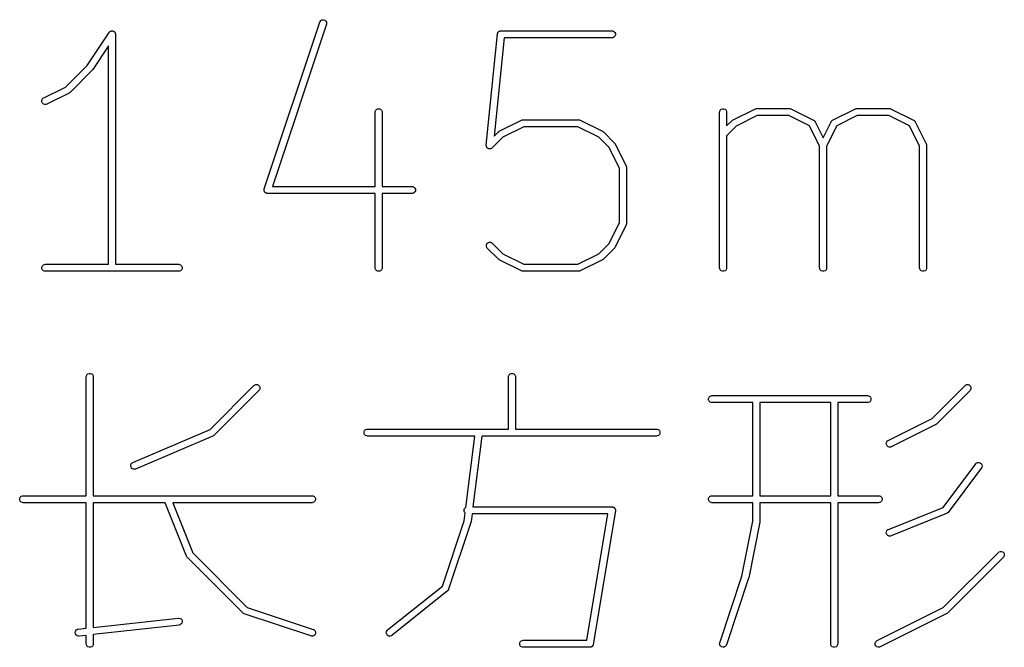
# Model space of a CAD drawing. Extents: x 20 to 216, y -192 to -20.
# Tile 2 of 11: x 22 to 43, y -184 to -171. Entities that reach past the tile are written whole.
import ezdxf

# ---------------------------------------------------------------- set-up
doc = ezdxf.new("R2010")
doc.units = 0
doc.layers.add('BLACK', color=7, linetype='CONTINUOUS')

msp = doc.modelspace()

# ---------------------------------------------------------------- linework, layer by layer
at = {"layer": 'BLACK', "linetype": 'CONTINUOUS'}
for p, q in [((26.941818, -174.590471), (28.132295, -171.019043)), ((28.274597, -171.066477), (27.117026, -174.539188)), ((28.132295, -171.019043), (28.138289, -171.005617)), ((28.138289, -171.005617), (28.157463, -170.98351)), ((28.157463, -170.98351), (28.183636, -170.970424)), ((28.183636, -170.970424), (28.212826, -170.968349)), ((28.212826, -170.968349), (28.240589, -170.977603)), ((28.240589, -170.977603), (28.262696, -170.996777)), ((28.262696, -170.996777), (28.275782, -171.02295)), ((28.277857, -171.05214), (28.274597, -171.066477)), ((28.275782, -171.02295), (28.277857, -171.05214)), ((23.145159, -171.947359), (23.617232, -171.239253)), ((23.617232, -171.239253), (23.617265, -171.239211)), ((23.617265, -171.239211), (23.617276, -171.239187)), ((23.617276, -171.239187), (23.617331, -171.239131)), ((23.617331, -171.239131), (23.626547, -171.227877)), ((23.626547, -171.227877), (23.632719, -171.223743)), ((23.632719, -171.223743), (23.637968, -171.218495)), ((23.637968, -171.218495), (23.644757, -171.215682)), ((23.644757, -171.215682), (23.650863, -171.211594)), ((23.650863, -171.211594), (23.658143, -171.210137)), ((23.658143, -171.210137), (23.665004, -171.207296)), ((23.665004, -171.207296), (23.672352, -171.207296)), ((23.672352, -171.207296), (23.679557, -171.205855)), ((23.679557, -171.205855), (23.686841, -171.207296)), ((23.686841, -171.207296), (23.694268, -171.207296)), ((23.694268, -171.207296), (23.701056, -171.210108)), ((23.701056, -171.210108), (23.708265, -171.211534)), ((23.708265, -171.211534), (23.714443, -171.215653)), ((23.714443, -171.215653), (23.721304, -171.218495)), ((23.721304, -171.218495), (23.726499, -171.22369)), ((23.726499, -171.22369), (23.732614, -171.227767)), ((23.732614, -171.227767), (23.736745, -171.233936)), ((23.736745, -171.233936), (23.741996, -171.239187)), ((23.741996, -171.239187), (23.744808, -171.245976)), ((23.744808, -171.245976), (23.748897, -171.252082)), ((23.748897, -171.252082), (23.750353, -171.259362)), ((23.750353, -171.259362), (23.753195, -171.266223)), ((23.753195, -171.266223), (23.75462, -171.280701)), ((23.75462, -171.280701), (23.754636, -171.280777)), ((23.754636, -171.280777), (23.75463, -171.280802)), ((23.75463, -171.280802), (23.754636, -171.280855)), ((23.754636, -171.280855), (23.754636, -176.205855)), ((31.700246, -173.654344), (31.938342, -171.273392)), ((31.938342, -171.273392), (31.939411, -171.268059)), ((31.939411, -171.266223), (31.940124, -171.2645)), ((31.939411, -171.268059), (31.939411, -171.266223)), ((31.940124, -171.2645), (31.941232, -171.258976)), ((31.941232, -171.258976), (31.946414, -171.249316)), ((31.946414, -171.249316), (31.95061, -171.239187)), ((31.95061, -171.239187), (31.953281, -171.236515)), ((31.953281, -171.236515), (31.955066, -171.233189)), ((31.955066, -171.233189), (31.963546, -171.22625)), ((31.963546, -171.22625), (31.971302, -171.218495)), ((31.971302, -171.218495), (31.974792, -171.217048)), ((31.974792, -171.217048), (31.977714, -171.214659)), ((31.977714, -171.214659), (31.988205, -171.211493)), ((31.988205, -171.211493), (31.998338, -171.207296)), ((31.998338, -171.207296), (32.003944, -171.206743)), ((32.003944, -171.206743), (32.00573, -171.206205)), ((32.00573, -171.206205), (32.007558, -171.206387)), ((32.007558, -171.206387), (32.01297, -171.205855)), ((32.01297, -171.205855), (34.393922, -171.205855)), ((34.393922, -171.205855), (34.408554, -171.207296)), ((34.408554, -171.207296), (34.43559, -171.218495)), ((34.43559, -171.218495), (34.456282, -171.239187)), ((34.456282, -171.322523), (34.43559, -171.343215)), ((34.456282, -171.239187), (34.467481, -171.266223)), ((34.467481, -171.295487), (34.456282, -171.322523)), ((34.467481, -171.266223), (34.467481, -171.295487)), ((23.604636, -171.528563), (23.265849, -172.036743)), ((23.604636, -176.205855), (23.604636, -171.528563)), ((32.080844, -171.355855), (31.870408, -173.460207)), ((34.393922, -171.355855), (32.080844, -171.355855)), ((34.408554, -171.354414), (34.393922, -171.355855)), ((34.43559, -171.343215), (34.408554, -171.354414)), ((22.682827, -172.409691), (23.145159, -171.947359)), ((23.256478, -172.048173), (22.780288, -172.524364)), ((23.256511, -172.048132), (23.256478, -172.048173)), ((23.256533, -172.048118), (23.256511, -172.048132)), ((23.261316, -172.042276), (23.256533, -172.048118)), ((23.265805, -172.036808), (23.261316, -172.042276)), ((23.265814, -172.036785), (23.265805, -172.036808)), ((23.265849, -172.036743), (23.265814, -172.036785)), ((22.217523, -172.642344), (22.682827, -172.409691)), ((22.760796, -172.538413), (22.284605, -172.776508)), ((22.767093, -172.534448), (22.760796, -172.538413)), ((22.768923, -172.533691), (22.767093, -172.534448)), ((22.770982, -172.532), (22.768923, -172.533691)), ((22.773238, -172.530581), (22.770982, -172.532)), ((22.774535, -172.529084), (22.773238, -172.530581)), ((22.780288, -172.524364), (22.774535, -172.529084)), ((22.176653, -172.700045), (22.185907, -172.672284)), ((22.178727, -172.729235), (22.176653, -172.700045)), ((22.191814, -172.75541), (22.178727, -172.729235)), ((22.185907, -172.672284), (22.20508, -172.650176)), ((22.213922, -172.774583), (22.191814, -172.75541)), ((22.20508, -172.650176), (22.217523, -172.642344)), ((22.241683, -172.783837), (22.213922, -172.774583)), ((22.270873, -172.781763), (22.241683, -172.783837)), ((22.284605, -172.776508), (22.270873, -172.781763)), ((29.318922, -172.947521), (29.320363, -172.932889)), ((29.318922, -174.539188), (29.318922, -172.947521)), ((29.320363, -172.932889), (29.331562, -172.905853)), ((29.331562, -172.905853), (29.352254, -172.885161)), ((29.352254, -172.885161), (29.37929, -172.873962)), ((29.37929, -172.873962), (29.408554, -172.873962)), ((29.408554, -172.873962), (29.43559, -172.885161)), ((29.43559, -172.885161), (29.456282, -172.905853)), ((29.456282, -172.905853), (29.467481, -172.932889)), ((29.467481, -172.932889), (29.468922, -172.947521)), ((29.468922, -172.947521), (29.468922, -174.539188)), ((36.699875, -172.947521), (36.701316, -172.932889)), ((36.699875, -176.280855), (36.699875, -172.947521)), ((36.701316, -172.932889), (36.712515, -172.905853)), ((36.712515, -172.905853), (36.733207, -172.885161)), ((36.733207, -172.885161), (36.760243, -172.873962)), ((36.760243, -172.873962), (36.789507, -172.873962)), ((36.789507, -172.873962), (36.816543, -172.885161)), ((36.816543, -172.885161), (36.837235, -172.905853)), ((36.837235, -172.905853), (36.848434, -172.932889)), ((36.848434, -172.932889), (36.849875, -172.947521)), ((36.849875, -172.947521), (36.849875, -173.242646)), ((36.979429, -173.118535), (37.455619, -172.880439)), ((37.455619, -172.880439), (37.469351, -172.875184)), ((37.469351, -172.875184), (37.472038, -172.874993)), ((37.472038, -172.874993), (37.474528, -172.873962)), ((37.474528, -172.873962), (37.48916, -172.872521)), ((37.48916, -172.872521), (38.203446, -172.872521)), ((38.203446, -172.872521), (38.218078, -172.873962)), ((38.218078, -172.873962), (38.220567, -172.874993)), ((38.220567, -172.874993), (38.223255, -172.875184)), ((38.223255, -172.875184), (38.236987, -172.880439)), ((38.236987, -172.880439), (38.713178, -173.118535)), ((39.122286, -173.118535), (39.598477, -172.880439)), ((39.598477, -172.880439), (39.612209, -172.875184)), ((39.612209, -172.875184), (39.614896, -172.874993)), ((39.614896, -172.874993), (39.617386, -172.873962)), ((39.617386, -172.873962), (39.632018, -172.872521)), ((39.632018, -172.872521), (40.346303, -172.872521)), ((40.346303, -172.872521), (40.360935, -172.873962)), ((40.360935, -172.873962), (40.363424, -172.874993)), ((40.363424, -172.874993), (40.366112, -172.875184)), ((40.366112, -172.875184), (40.379844, -172.880439)), ((40.379844, -172.880439), (40.856035, -173.118535)), ((31.979429, -173.35663), (32.455619, -173.118535)), ((32.455619, -173.118535), (32.469351, -173.11328)), ((32.469351, -173.11328), (32.472038, -173.113089)), ((32.472038, -173.113089), (32.474528, -173.112058)), ((32.474528, -173.112058), (32.48916, -173.110617)), ((32.48916, -173.110617), (33.679636, -173.110617)), ((33.679636, -173.110617), (33.694268, -173.112058)), ((33.694268, -173.112058), (33.696757, -173.113089)), ((33.696757, -173.113089), (33.699445, -173.11328)), ((33.699445, -173.11328), (33.713177, -173.118535)), ((33.713177, -173.118535), (34.189368, -173.35663)), ((36.849875, -173.242646), (36.959937, -173.132584)), ((36.959937, -173.132584), (36.965689, -173.127863)), ((36.965689, -173.127863), (36.966986, -173.126368)), ((36.966986, -173.126368), (36.96924, -173.124948)), ((36.96924, -173.124948), (36.971302, -173.123257)), ((36.971302, -173.123257), (36.973132, -173.122498)), ((36.973132, -173.122498), (36.979429, -173.118535)), ((37.506865, -173.022521), (37.057397, -173.247255)), ((38.185741, -173.022521), (37.506865, -173.022521)), ((38.623735, -173.241518), (38.185741, -173.022521)), ((38.713178, -173.118535), (38.715624, -173.120075)), ((38.715624, -173.120075), (38.716779, -173.12046)), ((38.716779, -173.12046), (38.718217, -173.121707)), ((38.718217, -173.121707), (38.725621, -173.126368)), ((38.725621, -173.126368), (38.73178, -173.133469)), ((38.73178, -173.133469), (38.738887, -173.139633)), ((38.738887, -173.139633), (38.743548, -173.147038)), ((38.743548, -173.147038), (38.744794, -173.148475)), ((38.744794, -173.148475), (38.745178, -173.149628)), ((38.745178, -173.149628), (38.746719, -173.152076)), ((38.746719, -173.152076), (38.917732, -173.494102)), ((38.917732, -173.494102), (39.088745, -173.152076)), ((39.088745, -173.152076), (39.090285, -173.149629)), ((39.090285, -173.149629), (39.09067, -173.148475)), ((39.09067, -173.148475), (39.091917, -173.147036)), ((39.091917, -173.147036), (39.096578, -173.139633)), ((39.096578, -173.139633), (39.10368, -173.133472)), ((39.10368, -173.133472), (39.109843, -173.126367)), ((39.109843, -173.126367), (39.117244, -173.121707)), ((39.117244, -173.121707), (39.118685, -173.120459)), ((39.118685, -173.120459), (39.119841, -173.120073)), ((39.119841, -173.120073), (39.122286, -173.118535)), ((39.649723, -173.022521), (39.211728, -173.241518)), ((40.328598, -173.022521), (39.649723, -173.022521)), ((40.766592, -173.241518), (40.328598, -173.022521)), ((40.856035, -173.118535), (40.858481, -173.120075)), ((40.858481, -173.120075), (40.859636, -173.12046)), ((40.859636, -173.12046), (40.861074, -173.121707)), ((40.861074, -173.121707), (40.868478, -173.126368)), ((40.868478, -173.126368), (40.874637, -173.133469)), ((40.874637, -173.133469), (40.881744, -173.139633)), ((40.881744, -173.139633), (40.886405, -173.147038)), ((40.886405, -173.147038), (40.887651, -173.148475)), ((40.887651, -173.148475), (40.888035, -173.149628)), ((40.888035, -173.149628), (40.889576, -173.152076)), ((40.889576, -173.152076), (41.127671, -173.628266)), ((31.870408, -173.460207), (31.959937, -173.370679)), ((31.959937, -173.370679), (31.965686, -173.36596)), ((31.965686, -173.36596), (31.966986, -173.364462)), ((31.966986, -173.364462), (31.969244, -173.36304)), ((31.969244, -173.36304), (31.971303, -173.361351)), ((31.971303, -173.361351), (31.973132, -173.360593)), ((31.973132, -173.360593), (31.979429, -173.35663)), ((32.506865, -173.260617), (32.057396, -173.485351)), ((33.661931, -173.260617), (32.506865, -173.260617)), ((34.1114, -173.485351), (33.661931, -173.260617)), ((34.189368, -173.35663), (34.195665, -173.360594)), ((34.195665, -173.360594), (34.197495, -173.361352)), ((34.197495, -173.361352), (34.199554, -173.363042)), ((34.199554, -173.363042), (34.20181, -173.364462)), ((34.20181, -173.364462), (34.203107, -173.365958)), ((34.203107, -173.365958), (34.20886, -173.370679)), ((34.20886, -173.370679), (34.446955, -173.608774)), ((37.057397, -173.247255), (36.849875, -173.454778)), ((38.842732, -173.679512), (38.623735, -173.241518)), ((39.211728, -173.241518), (38.992732, -173.679512)), ((40.985589, -173.679512), (40.766592, -173.241518)), ((32.057396, -173.485351), (31.827907, -173.71484)), ((34.332282, -173.706233), (34.1114, -173.485351)), ((34.446955, -173.608774), (34.451673, -173.614523)), ((34.451673, -173.614523), (34.453172, -173.615823)), ((34.453172, -173.615823), (34.454593, -173.618082)), ((34.454593, -173.618082), (34.456282, -173.620139)), ((34.456282, -173.620139), (34.457039, -173.621966)), ((34.457039, -173.621966), (34.461004, -173.628266)), ((34.461004, -173.628266), (34.699099, -174.104457)), ((36.849875, -173.454778), (36.849875, -176.280855)), ((41.127671, -173.628266), (41.132926, -173.641998)), ((41.132926, -173.641998), (41.133116, -173.644685)), ((41.133116, -173.644685), (41.134148, -173.647175)), ((41.134148, -173.647175), (41.135589, -173.661807)), ((31.700224, -173.669047), (31.700246, -173.654344)), ((31.701315, -173.672662), (31.700224, -173.669047)), ((31.701315, -173.676438), (31.701315, -173.672662)), ((31.70551, -173.686566), (31.701315, -173.676438)), ((31.708677, -173.697063), (31.70551, -173.686566)), ((31.711067, -173.699984), (31.708677, -173.697063)), ((31.712513, -173.703475), (31.711067, -173.699984)), ((31.72027, -173.711231), (31.712513, -173.703475)), ((31.727208, -173.719711), (31.72027, -173.711231)), ((31.730534, -173.721495), (31.727208, -173.719711)), ((31.733206, -173.724167), (31.730534, -173.721495)), ((31.743335, -173.728362), (31.733206, -173.724167)), ((31.752995, -173.733545), (31.743335, -173.728362)), ((31.756753, -173.73392), (31.752995, -173.733545)), ((31.760242, -173.735366), (31.756753, -173.73392)), ((31.771204, -173.735366), (31.760242, -173.735366)), ((31.782114, -173.736457), (31.771204, -173.735366)), ((31.78573, -173.735366), (31.782114, -173.736457)), ((31.789505, -173.735366), (31.78573, -173.735366)), ((31.799633, -173.73117), (31.789505, -173.735366)), ((31.81013, -173.728004), (31.799633, -173.73117)), ((31.813051, -173.725613), (31.81013, -173.728004)), ((31.816542, -173.724168), (31.813051, -173.725613)), ((31.827907, -173.71484), (31.816542, -173.724168)), ((34.557017, -174.155702), (34.332282, -173.706233)), ((38.842732, -176.280855), (38.842732, -173.679512)), ((38.992732, -173.679512), (38.992732, -176.280855)), ((40.985589, -176.280855), (40.985589, -173.679512)), ((41.135589, -173.661807), (41.135589, -176.280855)), ((34.557017, -175.310769), (34.557017, -174.155702)), ((34.699099, -174.104457), (34.704354, -174.118188)), ((34.704354, -174.118188), (34.704545, -174.120877)), ((34.704545, -174.120877), (34.705576, -174.123366)), ((34.705576, -174.123366), (34.707017, -174.137998)), ((34.707017, -174.137998), (34.707017, -175.328474)), ((26.938558, -174.604808), (26.93941, -174.601061)), ((26.93941, -174.616793), (26.938558, -174.604808)), ((26.93941, -174.599556), (26.940168, -174.597724)), ((26.93941, -174.601061), (26.93941, -174.599556)), ((26.93941, -174.62882), (26.93941, -174.616793)), ((26.940442, -174.631311), (26.93941, -174.62882)), ((26.940168, -174.597724), (26.941818, -174.590471)), ((26.940633, -174.633998), (26.940442, -174.631311)), ((26.946007, -174.644747), (26.940633, -174.633998)), ((26.950609, -174.655856), (26.946007, -174.644747)), ((26.952514, -174.657761), (26.950609, -174.655856)), ((26.953719, -174.660171), (26.952514, -174.657761)), ((26.962801, -174.668048), (26.953719, -174.660171)), ((26.971301, -174.676548), (26.962801, -174.668048)), ((26.973789, -174.677578), (26.971301, -174.676548)), ((26.975826, -174.679345), (26.973789, -174.677578)), ((26.987229, -174.683146), (26.975826, -174.679345)), ((26.998337, -174.687747), (26.987229, -174.683146)), ((27.002163, -174.688123), (26.998337, -174.687747)), ((27.003589, -174.688599), (27.002163, -174.688123)), ((27.005563, -174.688458), (27.003589, -174.688599)), ((27.012969, -174.689188), (27.005563, -174.688458)), ((29.318922, -174.689188), (27.012969, -174.689188)), ((27.117026, -174.539188), (29.318922, -174.539188)), ((29.318922, -176.280855), (29.318922, -174.689188)), ((29.468922, -174.539188), (30.108208, -174.539188)), ((30.108208, -174.689188), (29.468922, -174.689188)), ((29.468922, -174.689188), (29.468922, -176.280855)), ((30.108208, -174.539188), (30.12284, -174.540629)), ((30.12284, -174.687747), (30.108208, -174.689188)), ((30.12284, -174.540629), (30.149876, -174.551828)), ((30.149876, -174.676548), (30.12284, -174.687747)), ((30.149876, -174.551828), (30.170568, -174.57252)), ((30.170568, -174.655856), (30.149876, -174.676548)), ((30.170568, -174.57252), (30.181767, -174.599556)), ((30.181767, -174.62882), (30.170568, -174.655856)), ((30.181767, -174.599556), (30.181767, -174.62882)), ((34.332282, -175.760237), (34.557017, -175.310769)), ((34.707017, -175.328474), (34.705576, -175.343106)), ((34.699099, -175.362015), (34.461004, -175.838205)), ((34.704354, -175.348283), (34.699099, -175.362015)), ((34.704544, -175.345595), (34.704354, -175.348283)), ((34.705576, -175.343106), (34.704544, -175.345595)), ((31.712514, -175.762996), (31.733206, -175.742304)), ((31.733206, -175.742304), (31.760243, -175.731105)), ((31.760243, -175.731105), (31.789505, -175.731105)), ((31.789505, -175.731105), (31.816542, -175.742304)), ((31.816542, -175.742304), (31.827907, -175.751631)), ((31.827907, -175.751631), (32.057397, -175.981121)), ((31.701315, -175.790033), (31.712514, -175.762996)), ((31.701315, -175.819295), (31.701315, -175.790033)), ((31.712514, -175.846332), (31.701315, -175.819295)), ((31.721841, -175.857697), (31.712514, -175.846332)), ((31.959937, -176.095793), (31.721841, -175.857697)), ((34.111399, -175.981121), (34.332282, -175.760237)), ((34.446955, -175.857697), (34.20886, -176.095793)), ((34.451673, -175.851947), (34.446955, -175.857697)), ((34.453172, -175.850648), (34.451673, -175.851947)), ((34.454593, -175.848389), (34.453172, -175.850648)), ((34.456283, -175.846331), (34.454593, -175.848389)), ((34.45704, -175.844501), (34.456283, -175.846331)), ((34.461004, -175.838205), (34.45704, -175.844501)), ((31.965686, -176.100511), (31.959937, -176.095793)), ((31.966986, -176.10201), (31.965686, -176.100511)), ((31.969244, -176.103431), (31.966986, -176.10201)), ((31.971303, -176.105121), (31.969244, -176.103431)), ((31.973132, -176.105878), (31.971303, -176.105121)), ((31.979429, -176.109842), (31.973132, -176.105878)), ((32.455619, -176.347937), (31.979429, -176.109842)), ((32.057397, -175.981121), (32.506865, -176.205855)), ((33.661931, -176.205855), (34.111399, -175.981121)), ((34.189368, -176.109842), (33.713177, -176.347937)), ((34.195665, -176.105877), (34.189368, -176.109842)), ((34.197495, -176.10512), (34.195665, -176.105877)), ((34.199554, -176.103429), (34.197495, -176.10512)), ((34.20181, -176.10201), (34.199554, -176.103429)), ((34.203107, -176.100513), (34.20181, -176.10201)), ((34.20886, -176.095793), (34.203107, -176.100513)), ((22.177505, -176.266223), (22.188704, -176.239187)), ((22.177505, -176.295487), (22.177505, -176.266223)), ((22.188704, -176.322523), (22.177505, -176.295487)), ((22.188704, -176.239187), (22.209396, -176.218495)), ((22.209396, -176.343215), (22.188704, -176.322523)), ((22.209396, -176.218495), (22.236432, -176.207296)), ((22.236432, -176.354414), (22.209396, -176.343215)), ((22.236432, -176.207296), (22.251064, -176.205855)), ((22.251064, -176.355855), (22.236432, -176.354414)), ((22.251064, -176.205855), (23.604636, -176.205855)), ((25.108207, -176.355855), (22.251064, -176.355855)), ((23.754636, -176.205855), (25.108207, -176.205855)), ((25.108207, -176.205855), (25.122839, -176.207296)), ((25.122839, -176.354414), (25.108207, -176.355855)), ((25.122839, -176.207296), (25.149875, -176.218495)), ((25.149875, -176.343215), (25.122839, -176.354414)), ((25.149875, -176.218495), (25.170567, -176.239187)), ((25.170567, -176.322523), (25.149875, -176.343215)), ((25.170567, -176.239187), (25.181766, -176.266223)), ((25.181766, -176.295487), (25.170567, -176.322523)), ((25.181766, -176.266223), (25.181766, -176.295487)), ((29.320363, -176.295487), (29.318922, -176.280855)), ((29.331562, -176.322523), (29.320363, -176.295487)), ((29.352254, -176.343215), (29.331562, -176.322523)), ((29.37929, -176.354414), (29.352254, -176.343215)), ((29.408554, -176.354414), (29.37929, -176.354414)), ((29.43559, -176.343215), (29.408554, -176.354414)), ((29.456282, -176.322523), (29.43559, -176.343215)), ((29.467481, -176.295487), (29.456282, -176.322523)), ((29.468922, -176.280855), (29.467481, -176.295487)), ((32.469351, -176.353192), (32.455619, -176.347937)), ((32.472038, -176.353382), (32.469351, -176.353192)), ((32.474528, -176.354414), (32.472038, -176.353382)), ((32.48916, -176.355855), (32.474528, -176.354414)), ((33.679636, -176.355855), (32.48916, -176.355855)), ((32.506865, -176.205855), (33.661931, -176.205855)), ((33.694268, -176.354414), (33.679636, -176.355855)), ((33.696757, -176.353382), (33.694268, -176.354414)), ((33.699445, -176.353192), (33.696757, -176.353382)), ((33.713177, -176.347937), (33.699445, -176.353192)), ((36.701316, -176.295487), (36.699875, -176.280855)), ((36.712515, -176.322523), (36.701316, -176.295487)), ((36.733207, -176.343215), (36.712515, -176.322523)), ((36.760243, -176.354414), (36.733207, -176.343215)), ((36.789507, -176.354414), (36.760243, -176.354414)), ((36.816543, -176.343215), (36.789507, -176.354414)), ((36.837235, -176.322523), (36.816543, -176.343215)), ((36.848434, -176.295487), (36.837235, -176.322523)), ((36.849875, -176.280855), (36.848434, -176.295487)), ((38.844173, -176.295487), (38.842732, -176.280855)), ((38.855372, -176.322523), (38.844173, -176.295487)), ((38.876064, -176.343215), (38.855372, -176.322523)), ((38.9031, -176.354414), (38.876064, -176.343215)), ((38.932364, -176.354414), (38.9031, -176.354414)), ((38.9594, -176.343215), (38.932364, -176.354414)), ((38.980092, -176.322523), (38.9594, -176.343215)), ((38.991291, -176.295487), (38.980092, -176.322523)), ((38.992732, -176.280855), (38.991291, -176.295487)), ((40.98703, -176.295487), (40.985589, -176.280855)), ((40.998229, -176.322523), (40.98703, -176.295487)), ((41.018921, -176.343215), (40.998229, -176.322523)), ((41.045957, -176.354414), (41.018921, -176.343215)), ((41.075221, -176.354414), (41.045957, -176.354414)), ((41.102257, -176.343215), (41.075221, -176.354414)), ((41.122949, -176.322523), (41.102257, -176.343215)), ((41.134148, -176.295487), (41.122949, -176.322523)), ((41.135589, -176.280855), (41.134148, -176.295487)), ((23.128445, -178.616289), (23.129886, -178.601657)), ((23.128445, -181.160337), (23.128445, -178.616289)), ((23.129886, -178.601657), (23.141085, -178.574621)), ((23.141085, -178.574621), (23.161777, -178.553929)), ((23.161777, -178.553929), (23.188813, -178.54273)), ((23.188813, -178.54273), (23.218077, -178.54273)), ((23.218077, -178.54273), (23.245113, -178.553929)), ((23.245113, -178.553929), (23.265805, -178.574621)), ((23.265805, -178.574621), (23.277004, -178.601657)), ((23.277004, -178.601657), (23.278445, -178.616289)), ((23.278445, -178.616289), (23.278445, -181.160337)), ((32.176064, -178.616289), (32.177505, -178.601657)), ((32.176064, -179.731765), (32.176064, -178.616289)), ((32.177505, -178.601657), (32.188704, -178.574621)), ((32.188704, -178.574621), (32.209396, -178.553929)), ((32.209396, -178.553929), (32.236432, -178.54273)), ((32.236432, -178.54273), (32.265696, -178.54273)), ((32.265696, -178.54273), (32.292732, -178.553929)), ((32.292732, -178.553929), (32.313424, -178.574621)), ((32.313424, -178.574621), (32.324623, -178.601657)), ((32.324623, -178.601657), (32.326064, -178.616289)), ((32.326064, -178.616289), (32.326064, -179.731765)), ((25.779673, -179.743518), (26.721841, -178.801351)), ((26.827907, -178.907417), (25.875526, -179.859798)), ((26.721841, -178.801351), (26.733206, -178.792024)), ((26.733206, -178.792024), (26.760242, -178.780825)), ((26.760242, -178.780825), (26.789505, -178.780825)), ((26.789505, -178.780825), (26.816542, -178.792024)), ((26.816542, -178.792024), (26.837234, -178.812716)), ((26.837234, -178.896052), (26.827907, -178.907417)), ((26.837234, -178.812716), (26.848433, -178.839753)), ((26.848433, -178.869016), (26.837234, -178.896052)), ((26.848433, -178.839753), (26.848433, -178.869016)), ((41.254255, -179.507031), (41.959935, -178.801351)), ((42.066001, -178.907417), (41.351716, -179.621703)), ((41.959935, -178.801351), (41.9713, -178.792024)), ((41.9713, -178.792024), (41.998336, -178.780825)), ((41.998336, -178.780825), (42.027599, -178.780825)), ((42.027599, -178.780825), (42.054635, -178.792024)), ((42.054635, -178.792024), (42.075328, -178.812716)), ((42.075328, -178.896052), (42.066001, -178.907417)), ((42.075328, -178.812716), (42.086527, -178.839753)), ((42.086527, -178.869016), (42.075328, -178.896052)), ((42.086527, -178.839753), (42.086527, -178.869016)), ((36.463219, -179.077848), (36.474418, -179.050812)), ((36.463219, -179.107112), (36.463219, -179.077848)), ((36.474418, -179.134148), (36.463219, -179.107112)), ((36.474418, -179.050812), (36.49511, -179.03012)), ((36.49511, -179.15484), (36.474418, -179.134148)), ((36.49511, -179.03012), (36.522146, -179.018921)), ((36.522146, -179.018921), (36.536778, -179.01748)), ((36.536778, -179.01748), (39.870111, -179.01748)), ((39.870111, -179.01748), (39.884743, -179.018921)), ((39.884743, -179.018921), (39.911779, -179.03012)), ((39.911779, -179.03012), (39.932471, -179.050812)), ((39.932471, -179.134148), (39.911779, -179.15484)), ((39.932471, -179.050812), (39.94367, -179.077848)), ((39.94367, -179.107112), (39.932471, -179.134148)), ((39.94367, -179.077848), (39.94367, -179.107112)), ((36.522146, -179.166039), (36.49511, -179.15484)), ((36.536778, -179.16748), (36.522146, -179.166039)), ((37.414159, -179.16748), (36.536778, -179.16748)), ((37.414159, -181.160337), (37.414159, -179.16748)), ((39.080826, -179.16748), (37.564159, -179.16748)), ((37.564159, -179.16748), (37.564159, -181.160337)), ((39.080826, -181.160337), (39.080826, -179.16748)), ((39.870111, -179.16748), (39.230826, -179.16748)), ((39.230826, -179.16748), (39.230826, -181.160337)), ((39.884743, -179.166039), (39.870111, -179.16748)), ((39.911779, -179.15484), (39.884743, -179.166039)), ((40.312761, -179.977778), (41.254255, -179.507031)), ((24.126282, -180.452115), (25.779673, -179.743518)), ((29.082267, -179.792133), (29.093466, -179.765097)), ((29.093466, -179.765097), (29.114158, -179.744405)), ((29.114158, -179.744405), (29.141194, -179.733206)), ((29.141194, -179.733206), (29.155826, -179.731765)), ((29.155826, -179.731765), (32.176064, -179.731765)), ((32.326064, -179.731765), (35.346302, -179.731765)), ((35.346302, -179.731765), (35.360934, -179.733206)), ((35.360934, -179.733206), (35.38797, -179.744405)), ((35.38797, -179.744405), (35.408662, -179.765097)), ((35.408662, -179.765097), (35.419861, -179.792133)), ((41.332224, -179.635752), (40.379843, -180.111942)), ((41.338523, -179.631787), (41.332224, -179.635752)), ((41.340351, -179.63103), (41.338523, -179.631787)), ((41.342407, -179.629341), (41.340351, -179.63103)), ((41.344667, -179.62792), (41.342407, -179.629341)), ((41.345966, -179.626421), (41.344667, -179.62792)), ((41.351716, -179.621703), (41.345966, -179.626421)), ((25.852037, -179.875701), (24.18537, -180.589987)), ((25.863452, -179.869418), (25.852037, -179.875701)), ((25.864161, -179.869125), (25.863452, -179.869418)), ((25.864517, -179.868832), (25.864161, -179.869125)), ((25.864918, -179.868612), (25.864517, -179.868832)), ((25.865448, -179.868068), (25.864918, -179.868612)), ((25.875526, -179.859798), (25.865448, -179.868068)), ((29.082267, -179.821397), (29.082267, -179.792133)), ((29.093466, -179.848433), (29.082267, -179.821397)), ((29.114158, -179.869125), (29.093466, -179.848433)), ((29.141194, -179.880324), (29.114158, -179.869125)), ((29.155826, -179.881765), (29.141194, -179.880324)), ((31.451819, -179.881765), (29.155826, -179.881765)), ((31.260854, -181.409481), (31.451819, -179.881765)), ((31.602987, -179.881765), (31.413404, -181.398432)), ((35.346302, -179.881765), (31.602987, -179.881765)), ((35.360934, -179.880324), (35.346302, -179.881765)), ((35.38797, -179.869125), (35.360934, -179.880324)), ((35.408662, -179.848433), (35.38797, -179.869125)), ((35.419861, -179.821397), (35.408662, -179.848433)), ((35.419861, -179.792133), (35.419861, -179.821397)), ((40.300318, -179.98561), (40.312761, -179.977778)), ((40.271891, -180.035479), (40.281145, -180.007718)), ((40.273965, -180.064669), (40.271891, -180.035479)), ((40.287052, -180.090844), (40.273965, -180.064669)), ((40.281145, -180.007718), (40.300318, -179.98561)), ((40.30916, -180.110017), (40.287052, -180.090844)), ((40.336921, -180.119271), (40.30916, -180.110017)), ((40.366111, -180.117197), (40.336921, -180.119271)), ((40.379843, -180.111942), (40.366111, -180.117197)), ((24.082094, -180.507317), (24.092962, -180.480147)), ((24.082451, -180.536578), (24.082094, -180.507317)), ((24.093978, -180.563476), (24.082451, -180.536578)), ((24.092962, -180.480147), (24.113401, -180.459203)), ((24.114922, -180.583915), (24.093978, -180.563476)), ((24.113401, -180.459203), (24.126282, -180.452115)), ((24.142092, -180.594783), (24.114922, -180.583915)), ((24.171353, -180.594426), (24.142092, -180.594783)), ((24.18537, -180.589987), (24.171353, -180.594426)), ((41.489396, -181.411606), (42.191064, -180.476051)), ((42.311064, -180.566051), (41.596778, -181.518432)), ((42.191064, -180.476051), (42.200996, -180.46521)), ((42.200996, -180.46521), (42.226177, -180.450301)), ((42.226177, -180.450301), (42.255145, -180.446163)), ((42.255145, -180.446163), (42.283494, -180.453425)), ((42.283494, -180.453425), (42.306905, -180.470983)), ((42.306905, -180.470983), (42.321814, -180.496164)), ((42.31869, -180.553481), (42.311064, -180.566051)), ((42.325953, -180.525133), (42.31869, -180.553481)), ((42.321814, -180.496164), (42.325953, -180.525133)), ((21.701315, -181.220705), (21.712514, -181.193669)), ((21.701315, -181.249969), (21.701315, -181.220705)), ((21.712514, -181.193669), (21.733206, -181.172977)), ((21.733206, -181.172977), (21.760242, -181.161778)), ((21.760242, -181.161778), (21.774874, -181.160337)), ((21.774874, -181.160337), (23.128445, -181.160337)), ((23.278445, -181.160337), (27.96535, -181.160337)), ((27.96535, -181.160337), (27.979982, -181.161778)), ((27.979982, -181.161778), (28.007018, -181.172977)), ((28.007018, -181.172977), (28.02771, -181.193669)), ((28.02771, -181.193669), (28.038909, -181.220705)), ((28.038909, -181.220705), (28.038909, -181.249969)), ((36.463219, -181.220705), (36.474418, -181.193669)), ((36.463219, -181.249969), (36.463219, -181.220705)), ((36.474418, -181.193669), (36.49511, -181.172977)), ((36.49511, -181.172977), (36.522146, -181.161778)), ((36.522146, -181.161778), (36.536778, -181.160337)), ((36.536778, -181.160337), (37.414159, -181.160337)), ((37.564159, -181.160337), (39.080826, -181.160337)), ((39.230826, -181.160337), (40.108207, -181.160337)), ((40.108207, -181.160337), (40.122839, -181.161778)), ((40.122839, -181.161778), (40.149875, -181.172977)), ((40.149875, -181.172977), (40.170567, -181.193669)), ((40.170567, -181.193669), (40.181766, -181.220705)), ((40.181766, -181.220705), (40.181766, -181.249969)), ((21.712514, -181.277005), (21.701315, -181.249969)), ((21.733206, -181.297697), (21.712514, -181.277005)), ((21.760242, -181.308896), (21.733206, -181.297697)), ((21.774874, -181.310337), (21.760242, -181.308896)), ((23.128445, -181.310337), (21.774874, -181.310337)), ((23.128445, -183.998897), (23.128445, -181.310337)), ((24.819334, -181.310337), (23.278445, -181.310337)), ((23.278445, -181.310337), (23.278445, -183.98223)), ((25.276667, -182.453667), (24.819334, -181.310337)), ((27.96535, -181.310337), (24.98089, -181.310337)), ((24.98089, -181.310337), (25.410221, -182.383665)), ((27.979982, -181.308896), (27.96535, -181.310337)), ((28.007018, -181.297697), (27.979982, -181.308896)), ((28.02771, -181.277005), (28.007018, -181.297697)), ((28.038909, -181.249969), (28.02771, -181.277005)), ((31.225124, -181.4588), (31.236323, -181.431764)), ((31.236323, -181.431764), (31.257015, -181.411072)), ((31.257015, -181.411072), (31.260854, -181.409481)), ((31.413404, -181.398432), (34.393921, -181.398432)), ((34.393921, -181.398432), (34.408553, -181.399873)), ((34.408553, -181.399873), (34.414303, -181.402255)), ((34.414303, -181.402255), (34.420447, -181.403279)), ((34.420447, -181.403279), (34.427698, -181.407803)), ((34.427698, -181.407803), (34.435589, -181.411072)), ((34.435589, -181.411072), (34.43999, -181.415473)), ((34.43999, -181.415473), (34.445274, -181.41877)), ((34.445274, -181.41877), (34.450241, -181.425724)), ((34.450241, -181.425724), (34.456281, -181.431764)), ((34.456281, -181.431764), (34.458663, -181.437515)), ((34.458663, -181.437515), (34.462283, -181.442583)), ((34.462283, -181.442583), (34.46421, -181.450907)), ((34.46421, -181.450907), (34.46748, -181.4588)), ((36.474418, -181.277005), (36.463219, -181.249969)), ((36.49511, -181.297697), (36.474418, -181.277005)), ((36.522146, -181.308896), (36.49511, -181.297697)), ((36.536778, -181.310337), (36.522146, -181.308896)), ((37.414159, -181.310337), (36.536778, -181.310337)), ((37.414159, -181.704098), (37.414159, -181.310337)), ((39.080826, -181.310337), (37.564159, -181.310337)), ((37.564159, -181.310337), (37.564159, -181.711527)), ((39.080826, -184.330575), (39.080826, -181.310337)), ((40.108207, -181.310337), (39.230826, -181.310337)), ((39.230826, -181.310337), (39.230826, -184.330575)), ((40.122839, -181.308896), (40.108207, -181.310337)), ((40.149875, -181.297697), (40.122839, -181.308896)), ((40.170567, -181.277005), (40.149875, -181.297697)), ((40.181766, -181.249969), (40.170567, -181.277005)), ((40.318448, -181.879986), (41.489396, -181.411606)), ((31.225124, -181.488064), (31.225124, -181.4588)), ((31.236323, -181.5151), (31.225124, -181.488064)), ((31.225182, -181.694857), (31.246393, -181.52517)), ((31.246393, -181.52517), (31.236323, -181.5151)), ((31.394654, -181.548432), (31.373104, -181.72083)), ((34.305387, -181.548432), (31.394654, -181.548432)), ((33.854196, -184.255575), (34.305387, -181.548432)), ((34.467901, -181.485762), (33.991711, -184.342905)), ((34.46748, -181.4588), (34.46748, -181.465024)), ((34.46748, -181.465024), (34.468885, -181.471092)), ((34.468885, -181.471092), (34.467901, -181.485762)), ((41.564633, -181.543068), (40.374156, -182.019258)), ((41.577683, -181.536296), (41.564633, -181.543068)), ((41.581845, -181.532233), (41.577683, -181.536296)), ((41.586846, -181.529273), (41.581845, -181.532233)), ((41.596778, -181.518432), (41.586846, -181.529273)), ((30.758345, -183.095369), (31.225182, -181.694857)), ((31.369834, -181.735244), (30.893644, -183.163816)), ((31.369845, -181.735193), (31.369834, -181.735244)), ((31.369859, -181.73517), (31.369845, -181.735193)), ((31.37155, -181.727695), (31.369859, -181.73517)), ((31.373094, -181.720907), (31.37155, -181.727695)), ((31.373104, -181.72083), (31.373092, -181.720882)), ((31.373092, -181.720882), (31.373094, -181.720907)), ((37.178434, -182.882721), (37.414159, -181.704098)), ((37.562703, -181.726236), (37.324608, -182.916712)), ((37.562708, -181.726182), (37.562703, -181.726236)), ((37.562718, -181.726159), (37.562708, -181.726182)), ((37.563418, -181.719048), (37.562718, -181.726159)), ((37.564159, -181.711605), (37.563418, -181.719048)), ((37.564159, -181.711527), (37.564153, -181.711579)), ((37.564153, -181.711579), (37.564159, -181.711605)), ((40.27257, -181.963356), (40.272927, -181.934094)), ((40.283438, -181.990527), (40.27257, -181.963356)), ((40.272927, -181.934094), (40.284454, -181.907197)), ((40.303877, -182.01147), (40.283438, -181.990527)), ((40.284454, -181.907197), (40.305397, -181.886758)), ((40.330774, -182.022997), (40.303877, -182.01147)), ((40.305397, -181.886758), (40.318448, -181.879986)), ((40.360036, -182.023354), (40.330774, -182.022997)), ((40.374156, -182.019258), (40.360036, -182.023354)), ((25.283439, -182.466718), (25.276667, -182.453667)), ((25.283765, -182.467052), (25.283439, -182.466718)), ((25.283943, -182.467481), (25.283765, -182.467052)), ((25.29327, -182.478846), (25.283943, -182.467481)), ((26.483746, -183.669322), (25.29327, -182.478846)), ((25.410221, -182.383665), (26.577293, -183.550737)), ((41.49235, -183.55465), (42.674221, -182.37278)), ((42.780287, -182.478846), (41.589811, -183.669322)), ((42.674221, -182.37278), (42.685586, -182.363453)), ((42.685586, -182.363453), (42.712622, -182.352254)), ((42.712622, -182.352254), (42.741885, -182.352254)), ((42.741885, -182.352254), (42.768921, -182.363453)), ((42.768921, -182.363453), (42.789614, -182.384146)), ((42.789614, -182.467481), (42.780287, -182.478846)), ((42.789614, -182.384146), (42.800813, -182.411182)), ((42.800813, -182.440445), (42.789614, -182.467481)), ((42.800813, -182.411182), (42.800813, -182.440445)), ((36.703722, -184.306858), (37.178434, -182.882721)), ((37.322215, -182.92572), (36.846024, -184.354292)), ((37.323247, -182.921181), (37.322215, -182.92572)), ((37.324608, -182.916712), (37.323247, -182.921181)), ((29.585164, -184.033915), (30.758345, -183.095369)), ((30.869345, -183.198664), (29.678868, -184.151045)), ((30.879871, -183.188398), (30.869345, -183.198664)), ((30.883169, -183.182408), (30.879871, -183.188398)), ((30.88765, -183.177242), (30.883169, -183.182408)), ((30.893644, -183.163816), (30.88765, -183.177242)), ((26.577293, -183.550737), (27.989067, -184.021329)), ((40.074666, -184.263493), (41.49235, -183.55465)), ((26.495111, -183.678649), (26.483746, -183.669322)), ((26.497599, -183.679679), (26.495111, -183.678649)), ((26.499636, -183.681446), (26.497599, -183.679679)), ((26.513062, -183.68744), (26.499636, -183.681446)), ((27.941633, -184.163631), (26.513062, -183.68744)), ((41.570319, -183.683371), (40.141748, -184.397657)), ((41.576618, -183.679406), (41.570319, -183.683371)), ((41.578446, -183.678649), (41.576618, -183.679406)), ((41.580502, -183.67696), (41.578446, -183.678649)), ((41.582762, -183.675539), (41.580502, -183.67696)), ((41.584061, -183.67404), (41.582762, -183.675539)), ((41.589811, -183.669322), (41.584061, -183.67404)), ((23.278445, -183.98223), (25.099925, -183.779843)), ((25.116489, -183.928925), (23.278445, -184.133152)), ((25.099925, -183.779843), (25.114626, -183.779659)), ((25.114626, -183.779659), (25.142734, -183.787804)), ((25.130873, -183.925877), (25.116489, -183.928925)), ((25.156507, -183.911761), (25.130873, -183.925877)), ((25.142734, -183.787804), (25.165584, -183.806084)), ((25.174787, -183.888911), (25.156507, -183.911761)), ((25.165584, -183.806084), (25.1797, -183.831718)), ((25.182932, -183.860803), (25.174787, -183.888911)), ((25.1797, -183.831718), (25.182932, -183.860803)), ((22.890625, -184.086061), (22.89877, -184.057953)), ((22.893857, -184.115146), (22.890625, -184.086061)), ((22.907973, -184.14078), (22.893857, -184.115146)), ((22.89877, -184.057953), (22.91705, -184.035103)), ((22.930823, -184.15906), (22.907973, -184.14078)), ((22.91705, -184.035103), (22.942684, -184.020987)), ((22.958931, -184.167205), (22.930823, -184.15906)), ((22.942684, -184.020987), (22.957068, -184.017939)), ((22.957068, -184.017939), (23.128445, -183.998897)), ((22.973632, -184.167021), (22.958931, -184.167205)), ((23.128445, -184.149819), (22.973632, -184.167021)), ((23.128445, -184.330575), (23.128445, -184.149819)), ((23.278445, -184.133152), (23.278445, -184.330575)), ((27.955969, -184.166891), (27.941633, -184.163631)), ((27.985159, -184.164816), (27.955969, -184.166891)), ((28.011333, -184.15173), (27.985159, -184.164816)), ((27.989067, -184.021329), (28.002492, -184.027323)), ((28.002492, -184.027323), (28.024599, -184.046497)), ((28.030507, -184.129622), (28.011333, -184.15173)), ((28.024599, -184.046497), (28.037686, -184.07267)), ((28.039761, -184.10186), (28.030507, -184.129622)), ((28.037686, -184.07267), (28.039761, -184.10186)), ((29.557291, -184.098899), (29.560523, -184.069815)), ((29.565436, -184.127006), (29.557291, -184.098899)), ((29.560523, -184.069815), (29.574638, -184.044181)), ((29.583717, -184.149858), (29.565436, -184.127006)), ((29.574638, -184.044181), (29.585164, -184.033915)), ((29.609351, -184.163973), (29.583717, -184.149858)), ((29.638435, -184.167205), (29.609351, -184.163973)), ((29.666542, -184.15906), (29.638435, -184.167205)), ((29.678868, -184.151045), (29.666542, -184.15906)), ((23.129886, -184.345207), (23.128445, -184.330575)), ((23.141085, -184.372243), (23.129886, -184.345207)), ((23.161777, -184.392935), (23.141085, -184.372243)), ((23.188813, -184.404134), (23.161777, -184.392935)), ((23.218077, -184.404134), (23.188813, -184.404134)), ((23.245113, -184.392935), (23.218077, -184.404134)), ((23.265805, -184.372243), (23.245113, -184.392935)), ((23.277004, -184.345207), (23.265805, -184.372243)), ((23.278445, -184.330575), (23.277004, -184.345207)), ((32.4156, -184.315943), (32.426799, -184.288907)), ((32.4156, -184.345207), (32.4156, -184.315943)), ((32.426799, -184.372243), (32.4156, -184.345207)), ((32.426799, -184.288907), (32.447491, -184.268215)), ((32.447491, -184.392935), (32.426799, -184.372243)), ((32.447491, -184.268215), (32.474527, -184.257016)), ((32.474527, -184.404134), (32.447491, -184.392935)), ((32.474527, -184.257016), (32.489159, -184.255575)), ((32.489159, -184.405575), (32.474527, -184.404134)), ((32.489159, -184.255575), (33.854196, -184.255575)), ((33.917731, -184.405575), (32.489159, -184.405575)), ((33.919337, -184.405416), (33.917731, -184.405575)), ((33.920071, -184.405539), (33.919337, -184.405416)), ((33.921532, -184.4052), (33.920071, -184.405539)), ((33.932363, -184.404134), (33.921532, -184.4052)), ((33.940255, -184.400864), (33.932363, -184.404134)), ((33.94858, -184.398937), (33.940255, -184.400864)), ((33.953646, -184.395317), (33.94858, -184.398937)), ((33.959399, -184.392935), (33.953646, -184.395317)), ((33.96544, -184.386893), (33.959399, -184.392935)), ((33.972392, -184.381928), (33.96544, -184.386893)), ((33.975687, -184.376646), (33.972392, -184.381928)), ((33.980091, -184.372243), (33.975687, -184.376646)), ((33.98336, -184.36435), (33.980091, -184.372243)), ((33.987884, -184.357101), (33.98336, -184.36435)), ((33.990718, -184.346586), (33.987884, -184.357101)), ((33.99129, -184.345207), (33.990718, -184.346586)), ((33.991711, -184.342905), (33.99129, -184.344466)), ((33.99129, -184.344466), (33.99129, -184.345207)), ((36.700462, -184.321195), (36.703722, -184.306858)), ((36.702537, -184.350385), (36.700462, -184.321195)), ((36.715623, -184.376558), (36.702537, -184.350385)), ((36.73773, -184.395732), (36.715623, -184.376558)), ((36.765493, -184.404986), (36.73773, -184.395732)), ((36.794683, -184.402911), (36.765493, -184.404986)), ((36.820856, -184.389825), (36.794683, -184.402911)), ((36.84003, -184.367718), (36.820856, -184.389825)), ((36.846024, -184.354292), (36.84003, -184.367718)), ((39.082267, -184.345207), (39.080826, -184.330575)), ((39.093466, -184.372243), (39.082267, -184.345207)), ((39.114158, -184.392935), (39.093466, -184.372243)), ((39.141194, -184.404134), (39.114158, -184.392935)), ((39.170458, -184.404134), (39.141194, -184.404134)), ((39.197494, -184.392935), (39.170458, -184.404134)), ((39.218186, -184.372243), (39.197494, -184.392935)), ((39.229385, -184.345207), (39.218186, -184.372243)), ((39.230826, -184.330575), (39.229385, -184.345207)), ((40.033796, -184.321194), (40.04305, -184.293433)), ((40.03587, -184.350384), (40.033796, -184.321194)), ((40.048957, -184.376559), (40.03587, -184.350384)), ((40.04305, -184.293433), (40.062223, -184.271325)), ((40.071065, -184.395732), (40.048957, -184.376559)), ((40.062223, -184.271325), (40.074666, -184.263493)), ((40.098826, -184.404986), (40.071065, -184.395732)), ((40.128016, -184.402912), (40.098826, -184.404986)), ((40.141748, -184.397657), (40.128016, -184.402912))]:
    msp.add_line(p, q, dxfattribs=at)

doc.saveas('drawing.dxf')
